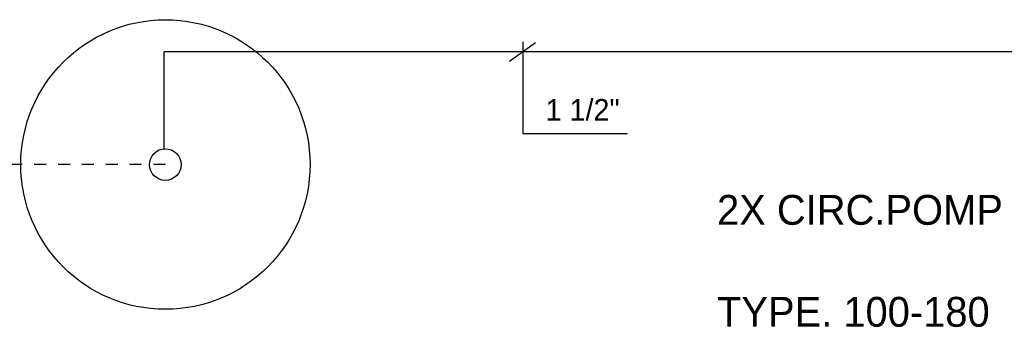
# Model space of a CAD drawing. Extents: x -940 to 22840, y -452 to 16368.
# Tile 5 of 50: x 3589 to 5240, y 12006 to 12521. Entities that reach past the tile are written whole.
import ezdxf

# ---------------------------------------------------------------- set-up
doc = ezdxf.new("R2010")
doc.units = 0
doc.header["$LTSCALE"] = 20
doc.linetypes.add('2322121', pattern=[2000, 1000, 1000])
doc.linetypes.add('HIDDEN', pattern=[2, 1, -1])
doc.layers.get('0').update_dxf_attribs({"linetype": 'CONTINUOUS'})
for name, color, linetype in [('WL524---', 4, 'CONTINUOUS'), ('WL561---_RETOUR', 4, 'CONTINUOUS'), ('WM541---', 1, 'CONTINUOUS'), ('WM570---', 1, 'CONTINUOUS')]:
    doc.layers.add(name, color=color, linetype=linetype)
doc.styles.add('BURO-018', font='BUROFONT.shx', dxfattribs={"height": 36})
doc.styles.add('BURO-025', font='BUROFONT.shx', dxfattribs={"height": 50})

msp = doc.modelspace()

# ---------------------------------------------------------------- linework, layer by layer
at = {"color": 1, "linetype": 'HIDDEN'}
msp.add_line((3833.8, 12278.6), (3591.3, 12278.6), dxfattribs=at)
at = {"color": 3, "linetype": 'CONTINUOUS'}
for radius in [242.5, 26.5]:
    msp.add_circle((3833.8, 12278.6), radius, dxfattribs=at)
at = {"layer": 'WL524---', "linetype": '2322121'}
msp.add_line((3831.5, 12304.9), (3831.5, 12467.5), dxfattribs=at)
at = {"layer": 'WL561---_RETOUR', "color": 4}
for p, q in [((7346.4, 12467.5), (3831.5, 12467.5)), ((3591.3, 12278.6), (2850.1, 12278.6))]:
    msp.add_line(p, q, dxfattribs=at)
at = {"layer": 'WM541---'}
for p, q in [((4411, 12451.7), (4454.3, 12483.1)), ((4432.9, 12484), (4432.9, 12330.4)), ((4432.9, 12330.4), (4608.6, 12330.4))]:
    msp.add_line(p, q, dxfattribs=at)

# ---------------------------------------------------------------- texts
at = {"layer": 'WM541---', "color": 1, "style": 'BURO-018'}
msp.add_text('1 1/2"', height=36, dxfattribs=at).set_placement((4471.3, 12352.3))
at = {"layer": 'WM570---', "color": 2, "style": 'BURO-025'}
for s, p in [('2X CIRC.POMP', (4758.8, 12177.7)), ('TYPE. 100-180', (4758.8, 12006.9))]:
    msp.add_text(s, height=50, dxfattribs=at).set_placement(p)

doc.saveas('drawing.dxf')
